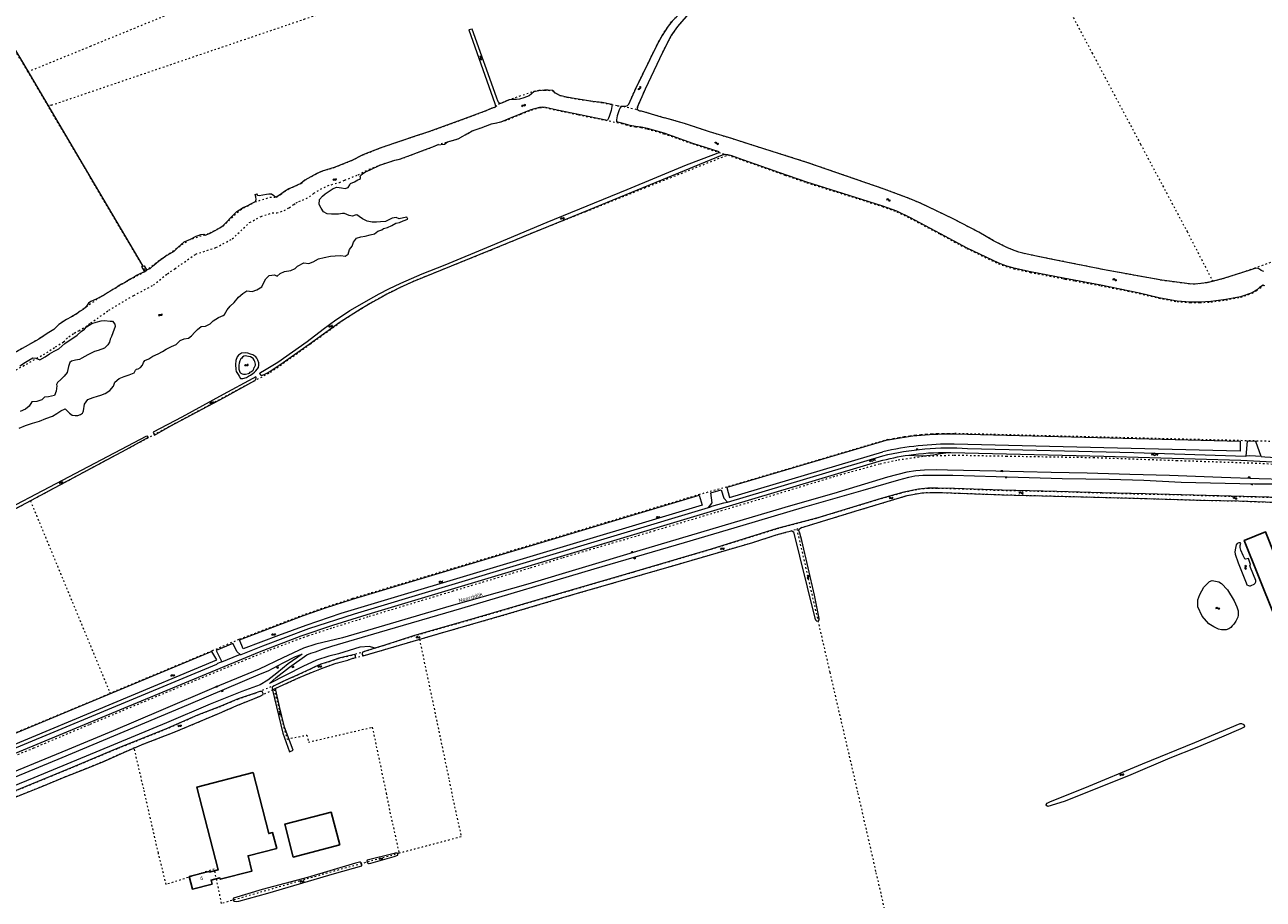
# Model space of a CAD drawing. Header units: metres. Extents: x 64961 to 73789, y 403835 to 410663.
# Tile 43 of 135: x 68511 to 69301, y 405254 to 405812. Entities that reach past the tile are written whole.
import ezdxf

# ---------------------------------------------------------------- set-up
doc = ezdxf.new("R2010")
doc.units = ezdxf.units.M
doc.linetypes.add('PERCEELGRENS', pattern=[2.5, 1, -1.5])
for name, color, linetype, lineweight in [('B-GEO-OG-GEBOUW_hoofdgebouw-G', 2, 'Continuous', 25), ('B-GEO-OG-GEBOUW_huisnr-T', 6, 'Continuous', 25), ('B-GEO-OG-GRENS_perceel-G', 253, 'PERCEELGRENS', 0), ('B-GEO-OG-GREPPEL_midslt-G', 253, 'Continuous', 0), ('B-GEO-OG-OVLIJNOBJ-G', 253, 'Continuous', 0), ('B-GEO-OG-SLOOT_insteek-G', 253, 'Continuous', 0), ('B-GEO-OG-SLOOT_kant-G', 253, 'Continuous', 0), ('B-GEO-OG-STRAATNAAM-T', 7, 'Continuous', 35), ('B-GEO-OG-TALUD-S', 253, 'Continuous', 0), ('B-GEO-OG-VERH_gesl-S', 253, 'Continuous', 0), ('B-GEO-OG-VERH_kntgesl-G', 253, 'Continuous', 0), ('B-GEO-OG-VERH_kntopen-G', 253, 'Continuous', 0), ('B-GEO-OG-WATER-S', 253, 'Continuous', 0), ('B-GEO-OG-WATER_kant-G', 253, 'Continuous', 0), ('T22', 7, 'Continuous', 0)]:
    doc.layers.add(name, color=color, linetype=linetype, lineweight=lineweight)
doc.styles.add('isocp', font='isocp.shx')

# ---------------------------------------------------------------- blocks, each defined once
blk = doc.blocks.new('S04')
at = {"color": 0}
for p, q in [((0, 0.5), (0.5, 0.5)), ((0, 0.25), (1, 0.25)), ((0, 0), (0.5, 0)), ((0, -0.25), (1, -0.25)), ((0, -0.5), (0.5, -0.5))]:
    blk.add_line(p, q, dxfattribs=at)
blk = doc.blocks.new('S05')
at = {"color": 0}
for p, q in [((0.08, 0.3), (0.38, 0.59)), ((0.11, -0.19), (0.41, 0.09)), ((0.38, 0.59), (0.68, 0.71)), ((0.41, 0.09), (0.71, 0.21)), ((0.68, 0.71), (1.01, 0.62)), ((0.71, 0.21), (1.02, 0.12)), ((1.01, 0.62), (1.33, 0.37)), ((1.02, 0.12), (1.36, -0.12)), ((1.33, 0.37), (1.66, 0.13)), ((1.66, 0.13), (1.97, 0.04)), ((1.97, 0.04), (2.28, 0.16)), ((2.28, 0.16), (2.58, 0.44)), ((1.36, -0.12), (1.68, -0.37)), ((1.68, -0.37), (2, -0.46)), ((2, -0.46), (2.31, -0.33)), ((2.31, -0.33), (2.61, -0.05))]:
    blk.add_line(p, q, dxfattribs=at)
blk = doc.blocks.new('S012')
at = {"color": 0}
for p, q in [((1.18, 2.05), (0, 0)), ((1.18, -2.05), (0, 0)), ((1.4, 0), (0.21, -2.05)), ((1.4, 0), (0.22, 2.05))]:
    blk.add_line(p, q, dxfattribs=at)

msp = doc.modelspace()

# ---------------------------------------------------------------- linework, layer by layer
at = {"layer": 'B-GEO-OG-GEBOUW_hoofdgebouw-G'}
for points in [[(69320.909, 405441.551), (69307.363, 405436.166), (69288.831, 405482.784), (69302.376, 405488.169), (69320.909, 405441.551)], [(68628.951, 405271.112), (68634.636, 405272.572), (68621.178, 405325.445), (68657.022, 405334.713), (68666.94, 405295.747), (68669.457, 405296.398), (68672.024, 405286.314), (68653.775, 405281.595), (68656.249, 405271.876), (68636.024, 405266.646), (68635.793, 405267.543), (68630.234, 405266.115), (68630.88, 405263.597), (68618.342, 405260.407), (68616.306, 405268.339), (68628.844, 405271.528), (68628.951, 405271.112)], [(68712.234, 405288.557), (68706.794, 405309.418), (68677.176, 405301.695), (68682.616, 405280.833), (68712.234, 405288.557)]]:
    msp.add_lwpolyline(points, dxfattribs=at)
at = {"layer": 'B-GEO-OG-GRENS_perceel-G'}
for points in [[(68528.464, 405760.337), (68632.384, 405795.721), (68689.509, 405815.143), (68781.059, 405846.337), (68772.475, 405870.358), (68760.65, 405902.813), (68749.494, 405933.29)], [(69120.076, 405928.633), (69136.426, 405897.83), (69191.757, 405793.734), (69222.683, 405735.453), (69252.332, 405679.788), (69268.69, 405648.05)], [(68513.397, 405781.617), (68553.246, 405797.907), (68605.402, 405819.272), (68677.579, 405848.629), (68656.299, 405910.883)], [(68900.888, 405771.052), (68914.337, 405798.471), (68917.75, 405804.83), (68921.499, 405810.624), (68924.145, 405813.894), (68958.412, 405849.362), (68964.53, 405854.939), (68982.462, 405870.444), (69008.71, 405891.144)], [(68901.951, 405758.965), (68907.072, 405770.666), (68918.18, 405794.204), (68923.547, 405804.424), (68927.647, 405810.363), (68933.304, 405816.821), (68951.281, 405835.761), (68960.994, 405845.51), (68968.065, 405851.988), (68980.467, 405862.44), (69003.171, 405881.159)], [(68513.397, 405781.617), (68503.654, 405797.931), (68495.067, 405792.806)], [(68526.39, 405759.631), (68513.397, 405781.617)], [(68819.591, 405763.673), (68835.85, 405769.182), (68839.099, 405769.844), (68842.755, 405769.771)], [(68842.755, 405769.771), (68845.139, 405769.781), (68847.751, 405769.623), (68848.68, 405769.078), (68849.422, 405768.173), (68850.522, 405767.554), (68852.628, 405766.428), (68856.833, 405765.369), (68864.274, 405764.172), (68873.665, 405762.701), (68879.572, 405761.933), (68885.631, 405760.768), (68889.381, 405759.915), (68893.016, 405759.571)], [(68896.301, 405760.623), (68900.888, 405771.052)], [(68528.464, 405760.337), (68526.39, 405759.631)], [(68588.526, 405654.488), (68588.054, 405655.21), (68549.164, 405721.093), (68526.39, 405759.631)], [(68588.526, 405654.488), (68596.402, 405660.811), (68601.43, 405664.185), (68615.905, 405674.374), (68629.41, 405678.741), (68637.82, 405683.189), (68648.898, 405693.62), (68658.198, 405698.634), (68667.659, 405701.545), (68671.793, 405701.664), (68674.529, 405703.266), (68677.094, 405705.188), (68679.716, 405706.978), (68682.341, 405707.993), (68687.458, 405710.324), (68689.946, 405712.417), (68697.627, 405716.765), (68700.95, 405718.313), (68708.717, 405720.505), (68711.776, 405721.767), (68719.859, 405725.058), (68726.939, 405728.552), (68738.327, 405733.144), (68751.608, 405737.631), (68759.637, 405740.335), (68768.895, 405743.366), (68790.504, 405751.183), (68805.351, 405756.718), (68809.128, 405758.305), (68810.81, 405758.767), (68811.263, 405758.996), (68811.564, 405759.375), (68814.317, 405761.575), (68815.915, 405762.043), (68819.591, 405763.673)], [(68676.846, 405693.034), (68680.081, 405694.929), (68682.917, 405697.055), (68684.401, 405698.068), (68686.223, 405698.773), (68692.845, 405701.789), (68695.678, 405704.171), (68702.208, 405707.867), (68704.445, 405708.909), (68711.993, 405711.039), (68715.499, 405712.485), (68723.951, 405715.927), (68731.033, 405719.421), (68737.821, 405722.158), (68747.274, 405725.2), (68750.356, 405725.819), (68757.402, 405728.367), (68766.279, 405731.756), (68771.606, 405733.729), (68774.438, 405735.085), (68787.741, 405738.834), (68792.27, 405741.466), (68793.912, 405742.287), (68796.573, 405743.85), (68802.41, 405745.939), (68808.87, 405748.352), (68815.145, 405749.761), (68817.444, 405750.644), (68817.53, 405750.355), (68819.792, 405751.225), (68827.63, 405754.573), (68834.372, 405757.187), (68839.844, 405758.717), (68841.5, 405758.98), (68843.295, 405758.731)], [(68843.295, 405758.731), (68850.695, 405757.076), (68864.426, 405754.166), (68891.915, 405748.622), (68894.666, 405747.81), (68897.323, 405746.999), (68900.744, 405746.506), (68904.372, 405746.027), (68908.426, 405745.084), (68918.845, 405742.091), (68937.204, 405735.647), (68953.902, 405730.196), (68959.703, 405728.639)], [(68893.016, 405759.571), (68894.699, 405759.749), (68895.625, 405760.056), (68896.301, 405760.623)], [(68893.016, 405759.571), (68901.815, 405757.513)], [(68901.951, 405758.965), (68901.815, 405757.513)], [(68901.815, 405757.513), (68904.308, 405756.723)], [(68904.308, 405756.723), (68919.331, 405752.317)], [(69268.69, 405648.05), (69264.89, 405647.076), (69261.101, 405646.513), (69257.312, 405646.197), (69254.016, 405646.258), (69236.271, 405648.615), (69200.706, 405655.108), (69165.559, 405662.169), (69156.318, 405664.039), (69148.478, 405665.642), (69145.051, 405666.613), (69142.23, 405667.659), (69137.46, 405669.56), (69129.018, 405673.854), (69119.536, 405679.285), (69102.841, 405688.043), (69092.203, 405693.116), (69082.417, 405697.715), (69075.242, 405700.794), (69059.245, 405706.766), (69010.606, 405723.621), (68973.234, 405735.411), (68962.13, 405738.956), (68948.034, 405743.282), (68932.004, 405748.527), (68919.331, 405752.317)], [(68515.012, 405508.012), (68562.687, 405533.622), (68576.056, 405540.694), (68619.424, 405563.892), (68648.575, 405579.645), (68668.105, 405589.974), (68693.485, 405608.038), (68715.314, 405623.821), (68730.29, 405633.325), (68745.208, 405641.515), (68761.343, 405648.94), (68808.462, 405667.908), (68835.694, 405679.237), (68869.189, 405692.482), (68906.659, 405707.59), (68959.703, 405728.639)], [(68959.703, 405728.639), (68962.054, 405727.614), (68969.051, 405725.215), (68992.636, 405716.874), (68996.163, 405715.667), (69009.937, 405710.838), (69040.924, 405701.17), (69058.227, 405695.627), (69067.295, 405692.325), (69075.925, 405688.107), (69094.967, 405678.02), (69111.995, 405668.877), (69132.158, 405659.176), (69136.758, 405657.457), (69141.927, 405655.985), (69152.421, 405653.653), (69173.618, 405649.589), (69174.696, 405649.275), (69181.078, 405648.198), (69197.298, 405645.173), (69222.031, 405640.215), (69234.337, 405637.185), (69245.986, 405635.042), (69254.406, 405634.403), (69260.497, 405634.375), (69267.518, 405634.802), (69277.053, 405636.079), (69286.472, 405637.831), (69293.935, 405640.376), (69296.746, 405642.181), (69298.703, 405643.675), (69301.007, 405645.2)], [(68550.654, 405619.209), (68552.08, 405620.447), (68553.446, 405621.281), (68564.948, 405629.488), (68580.934, 405638.934), (68593.456, 405645.622), (68602.346, 405652.759), (68607.099, 405655.947), (68620.424, 405665.325), (68633.315, 405669.494), (68643.688, 405674.98), (68654.799, 405685.441), (68662.077, 405689.365), (68669.303, 405691.588), (68672.081, 405691.668), (68676.846, 405693.034)], [(69268.69, 405648.05), (69275.54, 405649.806), (69292.239, 405655.328), (69294.758, 405656.225), (69295.351, 405656.337)], [(69295.351, 405656.337), (69306.541, 405660.402)], [(68588.526, 405654.488), (68587.924, 405654.005), (68576.033, 405647.654), (68559.495, 405637.881), (68547.638, 405629.421), (68546.696, 405629.015), (68544.811, 405627.379), (68541.169, 405625.262), (68537.997, 405623.659), (68533.168, 405620.459), (68531.058, 405618.368), (68529.966, 405617.322), (68525.664, 405614.597), (68520.494, 405611.171), (68499.582, 405599.347)], [(68503.768, 405590.226), (68525.416, 405602.466), (68531.015, 405606.149), (68536.162, 405609.409), (68538.033, 405611.201), (68539.51, 405612.665), (68543.034, 405615), (68545.948, 405616.473), (68550.654, 405619.209)], [(69061.634, 405547.07), (68958.899, 405516.706), (68941.634, 405512.037), (68720.261, 405445.618), (68703.144, 405440.049), (68689.085, 405435.156), (68647.857, 405419.494), (68630.918, 405412.298), (68565.837, 405385.21)], [(69061.634, 405547.07), (69065.108, 405547.771), (69068.596, 405548.402), (69072.096, 405548.964), (69075.606, 405549.456), (69079.125, 405549.878), (69082.652, 405550.23), (69086.185, 405550.511), (69089.723, 405550.722), (69093.264, 405550.862), (69096.808, 405550.932), (69100.352, 405550.931), (69103.896, 405550.859)], [(69310.207, 405545.768), (69103.896, 405550.859)], [(68497.852, 405342.535), (68517.155, 405350.376), (68553.223, 405365.612), (68596.832, 405383.859), (68642.758, 405402.788), (68667.851, 405413.012), (68691.912, 405421.957), (68707.975, 405427.209), (68730.931, 405434.344), (68784.135, 405450.429), (68833.881, 405465.353), (68854.595, 405471.846), (68912.561, 405488.895), (68952.837, 405500.977), (68978.986, 405508.761), (69028.88, 405523.947), (69056.669, 405531.665), (69068.239, 405534.101), (69085.036, 405536.544), (69104, 405537.155), (69137.195, 405536.529), (69192.62, 405535.606), (69245.77, 405533.752), (69300.731, 405531.889), (69321.009, 405530.352)], [(68470.485, 405308.783), (68512.148, 405325.753), (68542.024, 405338.091), (68570.862, 405350.16), (68601.175, 405362.273), (68621.625, 405371.39), (68635.3, 405376.522), (68647.424, 405381.609), (68658.362, 405385.367), (68673.4, 405391.529), (68675.434, 405392.576), (68685.536, 405397.049), (68693.75, 405400.738), (68696.298, 405402.168), (68700.15, 405403.87), (68705.592, 405405.54), (68711.561, 405407.573), (68719.839, 405409.596), (68729.638, 405412.485), (68740.964, 405416.03), (68759.177, 405421.788), (68799.993, 405433.475), (68848.12, 405447.598), (68900.007, 405462.74), (68948.928, 405477.151), (68991.08, 405490.263), (69017.033, 405497.211), (69057.285, 405509.464), (69071.819, 405513.42), (69081.256, 405515.471), (69087.072, 405516.087), (69093.55, 405516.078), (69104.044, 405515.854)], [(69003.558, 405489.998), (69006.131, 405490.806), (69043.446, 405502.173), (69074.033, 405511.39), (69079.831, 405512.518), (69083.487, 405513.081), (69089.644, 405513.337), (69096.501, 405513.194), (69106.9, 405512.876), (69134.706, 405511.849), (69185.281, 405510.562), (69225.967, 405509.459), (69260.384, 405508.423), (69285.179, 405507.875), (69313.629, 405506.867), (69322.039, 405506.248), (69325.259, 405506.111), (69333.328, 405505.663), (69355.603, 405504.645), (69379.564, 405504.155), (69388.91, 405504.864), (69397.051, 405505.833), (69402.707, 405507.679)], [(69104.044, 405515.854), (69134.445, 405514.672), (69169.393, 405513.995), (69198.165, 405513.062), (69225.801, 405512.339), (69248.816, 405511.85), (69280.543, 405510.913), (69310.959, 405510.131), (69315.688, 405509.744)], [(68225.504, 405353.702), (68259.638, 405372.12), (68288.104, 405387.246), (68322.772, 405405.615), (68370.194, 405431.267), (68443.46, 405469.73), (68500.252, 405500.085), (68515.012, 405508.012)], [(68515.012, 405508.012), (68565.65, 405385.663)], [(68763.054, 405419.703), (68775.026, 405423.221), (68819.886, 405436.024), (68863.874, 405449.031), (68926.608, 405467.193), (68975.624, 405481.49), (68990.512, 405486.211), (68997.546, 405488.204), (68999.403, 405488.694), (69003.558, 405489.998)], [(69003.558, 405489.998), (69024.6, 405398.619), (69042.497, 405321.382), (69054.035, 405270.825), (69074.217, 405182.951), (69101.265, 405065.927), (69116.498, 405000)], [(68670.122, 405387.777), (68671.536, 405388.472), (68685.848, 405395.007), (68693.1, 405398.124), (68700.56, 405401.033), (68709.967, 405404.5), (68717.337, 405406.463), (68719.261, 405407.125), (68730.829, 405410.232), (68763.054, 405419.703)], [(68763.054, 405419.703), (68781.997, 405329.717), (68784.378, 405317.753), (68789.645, 405293.865)], [(68581.199, 405350.369), (68587.253, 405352.958), (68606.575, 405360.424), (68619.889, 405365.952), (68635.639, 405372.645), (68646.214, 405377.233), (68659.828, 405382.723), (68670.122, 405387.777)], [(68670.122, 405387.777), (68678.626, 405356.055), (68691.213, 405358.556), (68692.29, 405354.087), (68732.966, 405363.598), (68741.814, 405321.57), (68744.245, 405309.353), (68749.977, 405283.358)], [(68346.13, 405293.335), (68423.44, 405325.782), (68432.623, 405329.765), (68565.837, 405385.21)], [(68565.837, 405385.21), (68565.65, 405385.663)], [(68581.199, 405350.369), (68575.092, 405347.757), (68562.233, 405342.004), (68549.693, 405336.82), (68537.265, 405331.958), (68520.854, 405325.092), (68502.666, 405317.953), (68464.989, 405302.477), (68444.554, 405294.268), (68433.807, 405290.114), (68430.762, 405289.098)], [(68749.977, 405283.358), (68745.445, 405281.81), (68716.403, 405273.968), (68686.676, 405265.498), (68636.947, 405251.207), (68632.222, 405273.102), (68601.596, 405263.312), (68596.616, 405283.321), (68587.254, 405324.217), (68581.199, 405350.369)], [(68749.977, 405283.358), (68789.645, 405293.865)]]:
    msp.add_lwpolyline(points, dxfattribs=at)
at = {"layer": 'B-GEO-OG-GREPPEL_midslt-G'}
msp.add_lwpolyline([(68476.179, 405843.957), (68509.92, 405787.668), (68553.618, 405713.753), (68586.701, 405657.606)], dxfattribs=at)
at = {"layer": 'B-GEO-OG-OVLIJNOBJ-G'}
for points in [[(68660.657, 405594.505), (68660.632, 405595.886), (68660.075, 405597.776), (68659.464, 405598.946), (68658.647, 405599.718), (68656.844, 405601.034), (68655.385, 405601.482), (68653.679, 405602.118), (68652.032, 405602.375), (68649.536, 405602.118), (68647.668, 405600.936), (68646.765, 405599.703), (68645.942, 405597.561), (68645.803, 405594.892), (68645.987, 405591.809), (68646.277, 405590.429), (68647.421, 405588.448), (68648.012, 405587.561), (68648.946, 405586.014), (68650.536, 405585.927), (68652.689, 405586.617), (68653.992, 405587.38), (68655.237, 405588.199), (68656.783, 405589.247), (68657.783, 405590.027), (68658.781, 405590.94), (68659.628, 405592.003), (68660.38, 405593.085), (68660.657, 405594.505)], [(69074.93, 405537.161), (69078.389, 405536.785), (69082.121, 405536.628), (69086.573, 405536.906), (69090.684, 405537.298), (69093.848, 405537.842), (69096.86, 405538.292), (69100.188, 405538.83)], [(69328.558, 405521.089), (69298.252, 405522.081), (69274.253, 405522.913), (69241.067, 405524.08), (69215.799, 405524.837), (69188.769, 405525.559), (69165.736, 405526.029), (69130.447, 405526.82), (69099.686, 405527.605), (69092.942, 405527.671), (69085.005, 405527.475), (69079.53, 405527.066), (69073.733, 405526.185), (69061.396, 405523.115), (69027.284, 405512.577), (68999.503, 405504.7), (68969.334, 405495.86), (68901.444, 405475.575), (68832.194, 405454.924), (68783.328, 405440.911), (68740.737, 405428.554), (68713.981, 405420.639), (68697.028, 405416.532), (68689.15, 405413.962), (68675.933, 405407.866), (68660.791, 405400.722), (68631.877, 405388.748), (68598.207, 405374.331), (68567.709, 405361.29), (68538.701, 405349.22), (68488.975, 405328.828)], [(68734.654, 405414.055), (68731.205, 405415.097), (68725.058, 405414.577), (68711.397, 405410.448), (68705.217, 405408.812), (68697.338, 405406.43), (68688.616, 405402.285), (68667.511, 405391.576), (68671.751, 405395.284), (68680.198, 405401.907), (68691.212, 405409.733), (68693.875, 405410.766), (68696.861, 405411.612), (68701.186, 405413.372), (68707.099, 405415.234), (68737.54, 405424.226), (68790.07, 405439.561), (68874.419, 405464.536), (68931.937, 405481.35), (68969.349, 405492.53), (69007.268, 405503.704), (69045.927, 405514.785), (69068.687, 405521.438), (69075.035, 405523.133), (69078.749, 405523.904), (69083.826, 405524.313), (69092.691, 405524.338), (69103.109, 405524.266), (69130.745, 405523.41), (69172.663, 405522.192), (69202.895, 405521.768), (69224.829, 405521.149), (69248.638, 405519.977), (69295.292, 405518.922), (69314.083, 405518.838)], [(68490.427, 405325.845), (68535.186, 405344.21), (68587.893, 405366.319), (68615.805, 405378.156), (68661.713, 405397.661), (68666.548, 405399.499), (68676.231, 405404.689), (68684.121, 405408.717), (68688.183, 405410.116), (68679.261, 405403.946), (68672.022, 405398.162), (68666.385, 405393.69), (68661.46, 405390.716), (68649.824, 405386.426), (68629.729, 405378.332), (68601.743, 405366.362), (68559.327, 405348.764), (68517.193, 405331.338), (68460.932, 405308.419)]]:
    msp.add_lwpolyline(points, dxfattribs=at)
at = {"layer": 'B-GEO-OG-SLOOT_insteek-G'}
for points in [[(69010.575, 405892.787), (68982.462, 405870.444), (68964.53, 405854.939), (68958.412, 405849.362), (68924.145, 405813.894), (68921.499, 405810.624), (68917.75, 405804.83), (68914.337, 405798.471), (68900.888, 405771.052), (68896.301, 405760.623)], [(68901.951, 405758.965), (68907.072, 405770.666), (68918.18, 405794.204), (68923.547, 405804.424), (68927.647, 405810.363), (68933.304, 405816.821), (68951.281, 405835.761), (68960.994, 405845.51), (68968.065, 405851.988), (68980.467, 405862.44), (69003.171, 405881.159), (69012.428, 405888.92)], [(68885.932, 405760.7), (68885.631, 405760.768), (68879.572, 405761.933), (68873.665, 405762.701), (68864.274, 405764.172), (68856.833, 405765.369), (68852.628, 405766.428), (68850.522, 405767.554), (68849.422, 405768.173), (68848.68, 405769.078), (68847.751, 405769.623), (68845.139, 405769.781), (68842.755, 405769.771), (68839.142, 405769.546), (68835.91, 405768.888), (68832.913, 405766.321), (68829.475, 405765.019), (68826.754, 405764.193), (68824.864, 405763.882), (68823.047, 405763.855), (68820.154, 405763.596), (68816.018, 405761.761), (68814.771, 405761.395), (68814.184, 405761.469), (68813.747, 405761.883), (68813.139, 405762.523), (68812.161, 405765.471), (68796.565, 405808.842), (68794.485, 405808.397), (68811.12, 405761.417), (68811.564, 405759.375), (68811.263, 405758.996), (68810.81, 405758.767), (68809.128, 405758.305), (68805.351, 405756.718), (68790.504, 405751.183), (68768.895, 405743.366), (68759.637, 405740.335), (68751.608, 405737.631), (68738.327, 405733.144), (68726.939, 405728.552), (68719.859, 405725.058), (68711.776, 405721.767), (68708.717, 405720.505), (68700.95, 405718.313), (68697.627, 405716.765), (68689.946, 405712.417), (68687.458, 405710.324), (68682.341, 405707.993), (68679.716, 405706.978)], [(68725.452, 405714.21), (68725.184, 405714.827), (68725.578, 405715.642), (68726.634, 405716.442), (68728.576, 405717.775), (68731.522, 405719.15), (68737.733, 405722.13), (68747.274, 405725.2), (68750.356, 405725.819), (68757.402, 405728.367), (68766.279, 405731.756), (68771.606, 405733.729), (68774.438, 405735.085), (68779.091, 405735.333), (68780.976, 405736.893), (68787.741, 405738.834), (68792.27, 405741.466), (68793.912, 405742.287), (68796.573, 405743.85), (68802.41, 405745.939), (68808.87, 405748.352), (68815.145, 405749.761), (68819.678, 405751.503), (68827.515, 405754.85), (68834.277, 405757.472), (68839.776, 405759.01), (68841.497, 405759.283), (68843.352, 405759.026), (68850.814, 405757.357), (68864.45, 405754.467), (68882.98, 405750.73)], [(68891.521, 405759.712), (68893.016, 405759.571), (68894.699, 405759.749), (68895.625, 405760.056), (68896.301, 405760.623)], [(68900.831, 405746.797), (68897.385, 405747.293), (68891.985, 405748.914), (68888.595, 405749.598)], [(68904.308, 405756.723), (68919.331, 405752.317)], [(69301.365, 405654.257), (69300.589, 405654.391), (69299.548, 405654.847), (69298.564, 405655.815), (69297.239, 405656.385), (69294.833, 405655.934), (69292.35, 405655.048), (69275.54, 405649.806), (69264.89, 405647.076), (69261.101, 405646.513), (69257.312, 405646.197), (69254.016, 405646.258), (69236.271, 405648.615), (69200.706, 405655.108), (69165.559, 405662.169), (69156.318, 405664.039), (69148.478, 405665.642), (69145.051, 405666.613), (69142.23, 405667.659), (69137.46, 405669.56), (69129.018, 405673.854), (69119.536, 405679.285), (69102.841, 405688.043), (69092.203, 405693.116), (69082.417, 405697.715), (69075.242, 405700.794), (69059.245, 405706.766), (69010.606, 405723.621), (68973.234, 405735.411), (68962.13, 405738.956), (68948.034, 405743.282), (68932.004, 405748.527), (68919.331, 405752.317)], [(68969.154, 405725.497), (68962.18, 405727.888), (68959.584, 405728.69), (68958.392, 405728.817), (68955.934, 405728.484), (68913.63, 405711.019), (68870.893, 405693.364), (68814.084, 405670.233), (68759.258, 405647.831), (68750.742, 405644.122), (68746.193, 405641.661), (68742.191, 405639.732), (68738.605, 405637.729), (68733.018, 405634.715), (68725.98, 405630.445), (68712.509, 405621.832), (68692.8, 405607.762), (68674.015, 405594.565), (68667.922, 405590.394), (68664.751, 405588.677), (68662.692, 405587.987), (68661.974, 405587.87), (68661.305, 405589.305), (68661.795, 405589.723), (68664.361, 405591.381), (68672.739, 405596.47), (68691.354, 405609.666), (68701.593, 405617.394), (68709.645, 405623.39), (68713.928, 405626.172), (68718.606, 405629.296), (68723.645, 405632.156), (68730.533, 405636.085), (68737.308, 405639.88), (68743.613, 405643.087), (68751.221, 405646.849), (68764.818, 405652.7), (68779.38, 405658.479), (68808.519, 405670.606), (68844.401, 405685.676), (68895.544, 405706.511), (68933.371, 405722.177), (68950.634, 405728.876), (68953.373, 405729.873), (68953.995, 405730.481), (68937.301, 405735.931), (68918.938, 405742.376), (68908.5, 405745.375), (68904.428, 405746.322), (68900.831, 405746.797)], [(69302.015, 405645.164), (69300.841, 405645.45), (69298.528, 405643.919), (69296.574, 405642.426), (69293.806, 405640.649), (69286.396, 405638.122), (69276.998, 405636.374), (69267.487, 405635.1), (69260.496, 405634.675), (69254.416, 405634.703), (69246.025, 405635.34), (69234.398, 405637.479), (69222.089, 405640.509), (69197.339, 405645.471), (69173.686, 405649.882), (69152.477, 405653.948), (69142.005, 405656.275), (69136.855, 405657.741), (69132.273, 405659.453), (69112.133, 405669.143), (69095.117, 405678.28), (69076.038, 405688.386), (69067.407, 405692.604), (69058.319, 405695.913), (69041.09, 405701.432), (69010.039, 405711.12), (68992.81, 405717.131), (68969.154, 405725.497)], [(68587.566, 405657.882), (68588.997, 405655.353), (68591.358, 405656.234), (68593.619, 405658.269), (68596.786, 405660.818), (68601.124, 405664.054), (68606.672, 405667.125), (68609.064, 405669.577), (68612.965, 405673.057), (68617.025, 405674.948), (68620.612, 405676.724), (68621.877, 405677.184), (68623.747, 405677.911), (68625.601, 405678.052), (68626.36, 405677.374), (68629.175, 405678.465), (68632.875, 405680.298), (68635.781, 405682.071), (68637.893, 405683.594), (68639.664, 405685.286), (68643.204, 405689.105), (68646.727, 405692.488), (68650.708, 405694.947), (68653.238, 405696.15), (68656.032, 405697.563), (68658.448, 405698.88), (68658.895, 405700.244), (68658.793, 405701.908), (68658.352, 405703.325)], [(68679.716, 405706.978), (68677.094, 405705.188), (68674.529, 405703.266), (68671.793, 405701.664), (68670.144, 405702.376), (68668.776, 405703.448), (68667.111, 405703.611), (68665.523, 405703.282), (68663.159, 405702.988), (68660.948, 405702.41), (68660.057, 405702.765), (68659.429, 405703.69)], [(68585.942, 405657.364), (68587.785, 405653.951)], [(68658.895, 405586.664), (68658.723, 405587.08), (68656.741, 405586.087), (68637.943, 405575.729), (68611.613, 405561.363), (68593.341, 405551.726), (68594.163, 405549.932), (68604.127, 405555.691), (68638.632, 405573.877), (68658.015, 405584.711), (68658.731, 405585.32), (68658.895, 405586.664)], [(68493.169, 405499.059), (68531.561, 405519.094), (68589.171, 405549.342), (68590.008, 405548.362), (68575.815, 405540.465), (68493.833, 405496.813)], [(69061.719, 405546.782), (68958.984, 405516.418), (68960.713, 405510.14), (69058.393, 405539.171)], [(69104.063, 405550.598), (69286.28, 405546.059), (69286.214, 405539.626), (69103.89, 405544.059)], [(68734.654, 405414.055), (68728.021, 405411.979), (68727.077, 405411.521), (68726.738, 405411.33), (68726.475, 405410.818), (68726.535, 405410.081), (68727.163, 405409.194), (68730.829, 405410.232), (68775.026, 405423.221), (68819.886, 405436.024), (68863.874, 405449.031), (68926.608, 405467.193), (68975.624, 405481.49), (68990.512, 405486.211), (68997.546, 405488.204), (68999.403, 405488.694), (69000.426, 405488.863), (69001.543, 405488.104), (69005.29, 405472.717), (69015.176, 405433.075), (69015.515, 405432.032), (69016.253, 405431.254), (69017.333, 405431.48), (69017.921, 405432.123), (69017.903, 405432.9), (69014.8, 405447.812), (69006.839, 405482.603), (69005.444, 405487.378), (69004.954, 405488.951), (69004.993, 405489.898), (69006.131, 405490.806), (69043.446, 405502.173), (69074.033, 405511.39), (69079.831, 405512.518), (69083.487, 405513.081), (69089.644, 405513.337), (69096.501, 405513.194), (69106.9, 405512.876), (69134.706, 405511.849), (69185.281, 405510.562), (69225.967, 405509.459), (69260.384, 405508.423), (69285.179, 405507.875), (69313.629, 405506.867)], [(69248.816, 405511.85), (69225.801, 405512.339), (69198.165, 405513.062), (69169.393, 405513.995), (69134.445, 405514.672), (69104.044, 405515.854), (69093.55, 405516.078), (69087.072, 405516.087), (69081.256, 405515.471), (69071.819, 405513.42), (69057.285, 405509.464), (69017.033, 405497.211), (68991.08, 405490.263), (68948.928, 405477.151), (68900.007, 405462.74), (68848.12, 405447.598), (68799.993, 405433.475), (68759.177, 405421.788), (68740.964, 405416.03), (68734.654, 405414.055)], [(68650.593, 405413.678), (68648.253, 405419.323), (68689.185, 405434.873), (68703.241, 405439.765), (68720.358, 405445.334), (68941.43, 405511.663), (68943.302, 405505.175), (68712.871, 405436.034), (68690.628, 405428.477), (68673.261, 405422.07), (68650.593, 405413.678)], [(69312.63, 405510.088), (69280.543, 405510.913), (69248.816, 405511.85)], [(68435.451, 405323.775), (68633.846, 405406.551), (68630.788, 405411.919), (68432.739, 405329.488), (68435.451, 405323.775)], [(68722.306, 405408.151), (68722.225, 405409.267), (68721.805, 405410.04), (68719.839, 405409.596), (68711.561, 405407.573), (68705.592, 405405.54), (68700.15, 405403.87), (68696.298, 405402.168), (68693.75, 405400.738), (68685.536, 405397.049), (68675.434, 405392.576), (68670.356, 405389.962), (68669.186, 405389.199), (68669.422, 405387.308), (68676.035, 405359.809), (68680.27, 405347.87), (68682.536, 405348.864), (68677.002, 405363.673), (68673.727, 405376.713), (68671.579, 405387.318), (68671.536, 405388.472), (68685.848, 405395.007), (68693.1, 405398.124), (68700.56, 405401.033), (68709.967, 405404.5), (68717.337, 405406.463), (68720.567, 405407.575), (68721.248, 405407.654), (68722.306, 405408.151)], [(68502.666, 405317.953), (68520.854, 405325.092), (68537.265, 405331.958), (68549.693, 405336.82), (68562.233, 405342.004), (68575.092, 405347.757), (68587.253, 405352.958), (68606.575, 405360.424), (68619.889, 405365.952), (68635.639, 405372.645), (68646.214, 405377.233), (68661.587, 405383.432), (68663.323, 405384.575), (68663.32, 405385.2), (68663.052, 405385.861), (68662.387, 405386.425), (68661.309, 405386.402), (68660.61, 405386.19), (68658.362, 405385.367), (68647.424, 405381.609), (68635.3, 405376.522), (68621.625, 405371.39), (68601.175, 405362.273), (68570.862, 405350.16), (68542.024, 405338.091), (68512.148, 405325.753), (68470.485, 405308.783)], [(69289.038, 405364.228), (69288.716, 405363.604), (69286.554, 405362.527), (69274.367, 405357.279), (69258.54, 405350.749), (69241.406, 405343.766), (69215.021, 405332.591), (69174.119, 405316.134), (69163.525, 405313.062), (69163.033, 405313.479), (69162.637, 405314.2), (69163.017, 405315.184), (69163.567, 405315.43), (69165.292, 405316.166), (69187.259, 405325.017), (69223.973, 405340.154), (69257.237, 405353.8), (69286.219, 405365.918), (69287.09, 405366.012), (69288.491, 405365.404), (69289.038, 405364.228)], [(68726.362, 405276.085), (68726.132, 405276.652), (68725.827, 405277.199), (68725.334, 405277.48), (68724.747, 405277.478), (68722.328, 405276.994), (68691.661, 405267.793), (68662.672, 405260.057), (68644.457, 405254.62), (68644.141, 405253.389), (68645.052, 405252.674), (68646.283, 405252.472), (68648.004, 405252.688), (68666.334, 405257.727), (68708.943, 405270.217), (68726.346, 405275.271), (68726.362, 405276.085)], [(68749.225, 405282.791), (68748.617, 405283.337), (68748.163, 405283.335), (68747.615, 405283.295), (68746.821, 405283.159), (68729.717, 405278.843), (68729.455, 405278.218), (68729.686, 405277.424), (68730.028, 405276.972), (68730.465, 405276.671), (68730.919, 405276.654), (68732.148, 405276.83), (68746.849, 405281.059), (68749.191, 405281.902), (68749.225, 405282.791)]]:
    msp.add_lwpolyline(points, dxfattribs=at)
for points in [[(68885.932, 405760.7, -0.0866649), (68882.98, 405750.73)], [(68891.521, 405759.712, 0.1210176), (68888.595, 405749.598)], [(68901.951, 405758.965, 0.6348963), (68904.308, 405756.723)], [(69061.719, 405546.782, -0.0589843), (69104.063, 405550.598)], [(69103.89, 405544.059, 0.0631578), (69058.393, 405539.171)]]:
    msp.add_lwpolyline(points, format="xyb", dxfattribs=at)
at = {"layer": 'B-GEO-OG-SLOOT_kant-G'}
for points in [[(69296.146, 405456.411), (69296.129, 405457.244), (69292.826, 405465.433), (69292.335, 405466.854), (69292.848, 405467.478), (69291.451, 405471.098), (69289.765, 405470.722), (69289.273, 405470.931), (69288.951, 405471.31), (69288.725, 405471.879), (69288.102, 405473.149), (69286.648, 405476.428), (69286.158, 405478.153), (69286.198, 405479.403), (69286.674, 405480.937), (69286.238, 405481.24), (69285.443, 405481.242), (69284.287, 405480.864), (69283.755, 405479.861), (69283.316, 405477.816), (69282.725, 405475.392), (69283.102, 405473.857), (69284.874, 405468.475), (69290.008, 405455.587), (69290.536, 405454.487), (69291.578, 405454.012), (69292.108, 405453.86), (69292.79, 405453.84), (69293.32, 405453.915), (69295.064, 405454.727), (69295.823, 405455.483), (69296.146, 405456.411)], [(69284.939, 405435.591), (69284.92, 405435.136), (69284.747, 405433.697), (69283.55, 405431.293), (69282.127, 405429.382), (69281.216, 405428.19), (69280.324, 405427.149), (69278.959, 405426.299), (69277.348, 405425.771), (69275.624, 405425.622), (69274.26, 405425.643), (69272.366, 405426.081), (69269.319, 405427.545), (69266.234, 405429.595), (69262.055, 405434.526), (69259.241, 405440.327), (69259.191, 405444.892), (69260.446, 405448.243), (69262.992, 405452.823), (69266.596, 405456.493), (69268.453, 405457.153), (69272.544, 405456.219), (69274.361, 405455.307), (69278.181, 405451.247), (69282.452, 405444.213), (69284.056, 405440.404), (69284.867, 405437.769), (69284.939, 405435.591)]]:
    msp.add_lwpolyline(points, dxfattribs=at)
at = {"layer": 'B-GEO-OG-VERH_kntgesl-G'}
for points in [[(68959.311, 405507.217), (69058.354, 405536.664)], [(69100.188, 405538.83), (69101.731, 405538.801), (69199.217, 405536.522), (69286.635, 405533.908), (69314.807, 405532.482), (69324.455, 405531.665), (69335.839, 405529.805), (69352.677, 405526.988), (69367.749, 405524.767), (69368.982, 405524.323)], [(69112.334, 405541.362), (69218.444, 405538.808), (69289.867, 405536.552)], [(69299.685, 405536.316), (69292.372, 405536.642), (69290.273, 405536.539), (69289.867, 405536.552)], [(68373.427, 405281.622), (68394.867, 405292.894), (68410.009, 405300.893), (68422.163, 405307.941), (68434.845, 405315.826), (68447.475, 405322.744), (68457.659, 405327.35), (68661.104, 405411.767), (68687.66, 405421.87), (68707.806, 405428.688), (68732.422, 405436.379), (68948.623, 405501.084), (69056.168, 405533.241)], [(69299.685, 405536.316), (69301.896, 405536.03), (69320.182, 405534.923), (69320.292, 405534.907)], [(68947.391, 405503.644), (68948.146, 405503.87), (68948.12, 405503.896), (68949.469, 405504.491), (68957.09, 405506.769), (68959.311, 405507.217)], [(68648.791, 405409.927), (68649.367, 405410.063), (68663.258, 405415.555), (68692.606, 405426.601), (68721.577, 405436.004), (68947.391, 405503.644)], [(68637.145, 405405.331), (68634.396, 405404.206), (68633.567, 405403.54), (68457.703, 405330.421)], [(68637.145, 405405.331), (68647.911, 405409.719), (68648.791, 405409.927)]]:
    msp.add_lwpolyline(points, dxfattribs=at)
for points in [[(69056.168, 405533.241, -0.0301646), (69074.93, 405537.161)], [(69058.354, 405536.664, -0.0775619), (69112.334, 405541.362)], [(69074.93, 405537.161, -0.0398671), (69100.188, 405538.83)]]:
    msp.add_lwpolyline(points, format="xyb", dxfattribs=at)
at = {"layer": 'B-GEO-OG-VERH_kntopen-G'}
for points in [[(69299.685, 405536.316), (69296.166, 405545.794), (69290.61, 405545.996), (69289.867, 405536.552)], [(68947.391, 405503.644), (68949.556, 405506.771), (68948.717, 405513.105), (68955.395, 405514.968), (68957.049, 405509.696), (68959.311, 405507.217)], [(68648.791, 405409.927), (68646.81, 405411.718), (68644.011, 405416.908), (68633.541, 405412.546), (68637.145, 405405.331)]]:
    msp.add_lwpolyline(points, dxfattribs=at)
at = {"layer": 'B-GEO-OG-WATER_kant-G'}
for points in [[(68724.618, 405689.225), (68723.175, 405690.448), (68721.984, 405690.121), (68720.397, 405689.509), (68718.201, 405689.858), (68715.357, 405691.132), (68713.9, 405691.315), (68711.442, 405690.849), (68706.882, 405690.829), (68704.157, 405691.025), (68701.786, 405692.282), (68700.3, 405694.621), (68699.098, 405696.905), (68699.405, 405700.066), (68701.174, 405702.25), (68702.983, 405703.848), (68705.398, 405705.372), (68707.982, 405707.219), (68710.287, 405707.986), (68713.353, 405707.678), (68715.588, 405707.121), (68717.572, 405707.773), (68718.604, 405709.575), (68719.018, 405710.258), (68721.604, 405711.481), (68723.775, 405712.626), (68724.738, 405713.008), (68725.492, 405713.617), (68725.452, 405714.21)], [(68663.601, 405646.871), (68665.121, 405649.508), (68667.193, 405651.599), (68670.597, 405652.03), (68672.322, 405651.338), (68674.226, 405652.955), (68676.982, 405654.31), (68680.953, 405654.82), (68683.898, 405656.139), (68685.387, 405657.622), (68689.237, 405659.72), (68692.437, 405659.261), (68695.307, 405660.485), (68698.686, 405662.222), (68702.314, 405663.166), (68706.227, 405664.091), (68709.292, 405664.124), (68712.904, 405664.367), (68715.782, 405663.945), (68717.536, 405665.296), (68718.506, 405668.233), (68720.143, 405670.322), (68721.059, 405672.862), (68722.977, 405675.405), (68725.584, 405676.363), (68728.458, 405676.717), (68731.652, 405677.62), (68734.411, 405678.314), (68736.447, 405679.931), (68737.769, 405680.467), (68739.13, 405680.757), (68740.186, 405681.613), (68742.699, 405682.249), (68745.532, 405683.491), (68748.079, 405685.149), (68750.291, 405685.386), (68752.575, 405686.626), (68755.56, 405687.566), (68754.968, 405688.831), (68752.832, 405688.406), (68750.054, 405687.788), (68748.157, 405688.687), (68745.681, 405688.26), (68741.339, 405686.008), (68738.256, 405685.88), (68735.551, 405685.584), (68732.845, 405685.743), (68729.607, 405686.296), (68726.819, 405687.74), (68724.618, 405689.225)], [(68587.785, 405653.951), (68584.695, 405652.741), (68582.713, 405651.654), (68581.317, 405650.777), (68579.902, 405649.901), (68578.221, 405649.136), (68576.693, 405648.07), (68575.09, 405647.06), (68573.107, 405646.219), (68571.012, 405644.979), (68569.505, 405643.61), (68567.541, 405642.655), (68565.617, 405641.512), (68564.221, 405640.521), (68561.598, 405638.864), (68557.388, 405636.896), (68553.593, 405635.176), (68552.085, 405633.939), (68550.355, 405631.566), (68548.735, 405629.894), (68546.696, 405629.015), (68544.811, 405627.379), (68541.169, 405625.262), (68537.997, 405623.659), (68533.168, 405620.459), (68531.058, 405618.368), (68529.966, 405617.322), (68525.664, 405614.597), (68520.494, 405611.171), (68499.582, 405599.347)], [(68549.422, 405569.579), (68551.642, 405572.502), (68555.042, 405573.785), (68557.838, 405574.706), (68559.973, 405575.359), (68562.768, 405576.488), (68565.673, 405578.355), (68567.95, 405581.166), (68568.866, 405583.724), (68571.581, 405585.912), (68574.791, 405587.27), (68578.003, 405588.306), (68581.081, 405589.512), (68582.038, 405591.314), (68582.641, 405591.922), (68583.794, 405592.249), (68585.266, 405593.012), (68586.47, 405594.493), (68587.087, 405596.218), (68588.009, 405597.376), (68590.425, 405598.579), (68593.142, 405600.199), (68596.504, 405601.634), (68599.202, 405603.292), (68601.637, 405604.665), (68605.072, 405606.383), (68608.056, 405607.702), (68610.485, 405610.248), (68612.978, 405611.225), (68615.89, 405611.711), (68617.624, 405613.119), (68619.884, 405615.437), (68621.503, 405617.223), (68623.935, 405619.164), (68626.754, 405619.347), (68629.642, 405620.817), (68631.601, 405622.755), (68634.941, 405624.833), (68637.848, 405626.227), (68638.848, 405626.799), (68640.406, 405629.72), (68642.344, 405632.056), (68644.925, 405634.508), (68647.786, 405637.775), (68650.367, 405640.284), (68653.009, 405641.867), (68656.435, 405641.504), (68659.457, 405642.596), (68662.476, 405644.501), (68663.601, 405646.871)], [(68508.318, 405594.122), (68511.977, 405596.412), (68514.016, 405597.642), (68516.656, 405599.262), (68518.527, 405599.006), (68520.957, 405597.894), (68524.455, 405599.743), (68527.202, 405601.713), (68530.218, 405603.36), (68533.143, 405604.887), (68536.969, 405608.291), (68544.835, 405613.624), (68547.473, 405615.944), (68549.434, 405617.523), (68550.847, 405618.93), (68554.262, 405620.97), (68557.02, 405621.947), (68560.233, 405622.775), (68562.237, 405623.068), (68565.91, 405622.517), (68567.348, 405622.561), (68568.832, 405620.657)], [(68568.832, 405620.657), (68569.16, 405619.239), (68567.684, 405615.089), (68566.691, 405612.852), (68565.81, 405611.013), (68565.421, 405609.213), (68564.407, 405607.487), (68562.184, 405605.339), (68558.313, 405603.77), (68555.912, 405603.192), (68553.798, 405602.217), (68551.722, 405601.035), (68549.683, 405600.023), (68547.909, 405598.937), (68546.248, 405598.002), (68543.677, 405597.669), (68541.238, 405597.147), (68540.089, 405596.101), (68539.4, 405593.695), (68538.508, 405589.907), (68536.609, 405587.42), (68535.516, 405586.412), (68534.442, 405585.405), (68532.218, 405583.465), (68531.637, 405582.194), (68531.793, 405581.211), (68531.505, 405577.956), (68530.344, 405575.163), (68526.652, 405574.302), (68524.054, 405574.056), (68522.349, 405572.335), (68519.153, 405571.369), (68516.041, 405571.154), (68514.145, 405568.351), (68511.875, 405566.405), (68508.555, 405564.979)], [(68658.463, 405594.457), (68658.517, 405595.063), (68658.399, 405595.952), (68658.188, 405596.727), (68657.748, 405597.727), (68657.063, 405598.67), (68656.341, 405599.273), (68655.374, 405599.779), (68654.162, 405600.076), (68652.95, 405600.317), (68651.871, 405600.407), (68651.134, 405600.138), (68650.323, 405599.51), (68649.72, 405598.959), (68649.117, 405598.521), (68648.574, 405597.213), (68648.032, 405595.716), (68647.867, 405594.542), (68647.872, 405593.445), (68647.992, 405592.007), (68648.146, 405591.289), (68648.568, 405590.061), (68649.157, 405589.477), (68649.954, 405589.027), (68650.883, 405588.728), (68651.696, 405588.732), (68652.112, 405588.772), (68654.002, 405589.215), (68654.644, 405589.483), (68655.134, 405589.996), (68655.964, 405590.549), (68656.963, 405591.404), (68657.508, 405592.258), (68657.769, 405593.016), (68657.844, 405593.319), (68658.463, 405594.457)], [(68507.93, 405554.219), (68511.851, 405556.054), (68516.342, 405557.528), (68520.762, 405558.873), (68524.85, 405560.398), (68529.028, 405562.07), (68531.833, 405563.747), (68534.325, 405565.457), (68537.262, 405566.733), (68539.266, 405564.595), (68539.856, 405563.784), (68541.658, 405562.695), (68543.627, 405562.382), (68545.368, 405562.409), (68546.973, 405563.04), (68548.142, 405563.954), (68548.631, 405564.637), (68548.779, 405565.376), (68549.422, 405569.579)]]:
    msp.add_lwpolyline(points, dxfattribs=at)
at = {"layer": 'T22'}
for points in [[(68658.352, 405703.325), (68659.429, 405703.69)], [(68585.942, 405657.364), (68586.701, 405657.606)], [(68586.701, 405657.606), (68587.566, 405657.882)]]:
    msp.add_lwpolyline(points, dxfattribs=at)

# ---------------------------------------------------------------- block references
at = {"layer": 'B-GEO-OG-TALUD-S'}
for p, rotation in [((69080.364, 405540.354), 95.35435291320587), ((69134.372, 405526.539), 87.31384275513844), ((69136.834, 405523.483), 269.1299959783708), ((69292.057, 405522.535), 88.73670646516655), ((69293.563, 405519.069), 267.5793165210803), ((68898.895, 405474.819), 106.4120098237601), ((68899.997, 405471.882), 286.1747008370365), ((68672.259, 405402.135), 296.399785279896), ((68682.13, 405402.359), 305.4773558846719), ((68634.065, 405388.933), 112.9031692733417), ((68637.088, 405387.12), 291.0810511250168)]:
    msp.add_blockref('S04', p, dxfattribs=dict(at, rotation=rotation))
at = {"layer": 'B-GEO-OG-VERH_gesl-S'}
for p, rotation in [((69231.754, 405536.887), 87.64984047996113), ((69051.937, 405533.172), 107.5830971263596)]:
    msp.add_blockref('S012', p, dxfattribs=dict(at, rotation=rotation))
at = {"layer": 'B-GEO-OG-WATER-S'}
for p, rotation in [((68801.429, 405791.684), 291.6419004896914), ((68903.017, 405769.796), 65.86887479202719), ((68828.365, 405759.432), 29.12691210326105), ((68951.206, 405736.258), 345.0464352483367), ((68707.807, 405712.308), 21.09921224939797), ((69060.75, 405700.191), 344.3378936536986), ((68852.963, 405687.588), 21.53536487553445), ((69204.978, 405649.116), 351.9509383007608), ((68596.944, 405625.816), 28.99897714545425), ((68705.523, 405618.528), 31.79891282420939), ((68651.559, 405593.878), 24.84720565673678), ((68629.568, 405569.92), 27.81987652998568), ((68533.455, 405518.838), 29.12691210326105), ((69145.278, 405513.008), 359.4843519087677), ((69062.418, 405509.305), 17.09430559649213), ((69281.64, 405509.68), 356.7883742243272), ((68916.499, 405497.912), 197.2754202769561), ((68954.964, 405476.97), 17.45655813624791), ((69289.096, 405466.897), 286.6223961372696), ((69010.367, 405460.7), 280.5457343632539), ((68777.959, 405456.705), 195.5517248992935), ((69270.643, 405439.401), 359.8854085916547), ((68671.228, 405423.19), 200.9717105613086), ((68760.905, 405420.509), 15.13447502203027), ((68698.324, 405401.742), 22.07794163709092), ((68604.618, 405396.042), 23.89847787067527), ((68673.493, 405373.893), 290.4286171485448), ((68609.019, 405363.897), 24.4629268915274), ((69209.698, 405332.75), 23.46200022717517), ((68737.132, 405279.312), 16.20518537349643), ((68687.001, 405264.821), 15.37072543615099)]:
    msp.add_blockref('S05', p, dxfattribs=dict(at, rotation=rotation))

# ---------------------------------------------------------------- texts
at = {"layer": 'B-GEO-OG-GEBOUW_huisnr-T', "style": 'isocp'}
msp.add_text('6', height=2.5, dxfattribs=at).set_placement((68623.268, 405266.186))
at = {"layer": 'B-GEO-OG-STRAATNAAM-T', "style": 'isocp'}
msp.add_text('Noorddijk', height=2.5, rotation=16.386306, dxfattribs=at).set_placement((68788.436, 405443.02))

doc.saveas('drawing.dxf')
